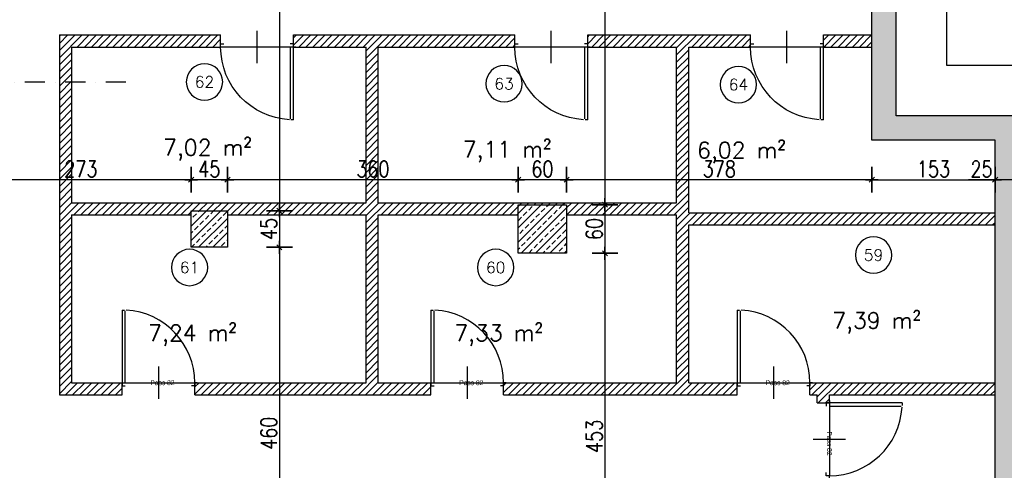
# Model space of a CAD drawing. Header units: centimetres. Extents: x -18458 to 60221, y -11985 to 33979.
# Tile 28 of 50: x 5518 to 6736, y 2052 to 2609. Entities that reach past the tile are written whole.
import ezdxf
from ezdxf.enums import TextEntityAlignment as Align

# ---------------------------------------------------------------- set-up
doc = ezdxf.new("R2010")
doc.units = ezdxf.units.CM
doc.header["$LTSCALE"] = 50
doc.header["$MEASUREMENT"] = 0
doc.header["$PDMODE"] = 34
doc.linetypes.add('STRICHPUNKT', pattern=[1, 0.5, -0.25, 0, -0.25])
for name, color, linetype in [('01_Bemassung', 150, 'Continuous'), ('01_Mauern', 1, 'Continuous'), ('01_Mauern_Betonziegel', 147, 'Continuous'), ('01_Schraff_Beton', 5, 'Continuous'), ('01_Schraff_Betonziegel', 125, 'Continuous'), ('01_Text', 2, 'Continuous'), ('01_Treppen', 7, 'Continuous'), ('01_Tueren', 7, 'Continuous')]:
    doc.layers.add(name, color=color, linetype=linetype)
doc.styles.add('Romans', font='Romans.shx')
doc.styles.add('SIPLEX1', font='romans.shx', dxfattribs={"width": 0.8})
doc.dimstyles.new('BEM-50_grundrisse', dxfattribs={"dimscale": 1.6, "dimtxt": 12.5, "dimasz": 0.4, "dimexe": 0.1, "dimexo": 0.5, "dimgap": 2, "dimtad": 1, "dimdec": 0, "dimrnd": 0.5, "dimzin": 12, "dimdsep": 46, "dimtxsty": 'SIPLEX1', "dimblk": 'bempkt', "dimcen": -0.2, "dimdle": 0.05, "dimse1": 1, "dimse2": 1, "dimclrd": 256, "dimclre": 256, "dimclrt": 256, "dimazin": 0, "dimtfac": 1, "dimtdec": 0, "dimtmove": 0, "dimatfit": 2, "dimldrblk": 'BEMPU', "dimfxl": 0, "dimtvp": 1, "dimtolj": 1, "dimtzin": 0, "dimarcsym": 0})
doc.dimstyles.new('Block_bem', dxfattribs={"dimtxt": 6, "dimasz": 0.18, "dimexe": 0.18, "dimexo": 0.0625, "dimgap": 2, "dimtad": 0, "dimdec": 0, "dimzin": 0, "dimdsep": 46, "dimtxsty": 'Standard', "dimcen": 0, "dimse1": 1, "dimse2": 1, "dimsd1": 1, "dimsd2": 1, "dimadec": 0, "dimazin": 0, "dimtfac": 1, "dimtdec": 0, "dimtix": 1, "dimtofl": 0, "dimtmove": 0, "dimatfit": 3, "dimfxl": 0, "dimtolj": 1, "dimtzin": 0, "dimarcsym": 0})
pattern_1 = [(45, (20000, -20000), (-4.4194174, 4.4194174), [])]

# ---------------------------------------------------------------- blocks, each defined once
blk = doc.blocks.new('*D34')
at = {"layer": 'Defpoints', "color": 0}
for p in [(-86, 0), (-4, 0), (-86, -4)]:
    blk.add_point(p, dxfattribs=at)
at = {"layer": 'Defpoints', "color": 0, "insert": (-50, 0), "char_height": 6, "attachment_point": 5}
blk.add_mtext('\\A1;Pass 82', dxfattribs=at)
blk = doc.blocks.new('*D31')
at = {"layer": 'Defpoints', "color": 0}
for p in [(4, 0), (86, 0), (86, -4)]:
    blk.add_point(p, dxfattribs=at)
at = {"layer": 'Defpoints', "color": 0, "insert": (50, 0), "char_height": 6, "attachment_point": 5}
blk.add_mtext('\\A1;Pass 82', dxfattribs=at)
blk = doc.blocks.new('rs_Keller')
at = {"layer": '01_Text', "color": 0}
blk.add_arc((0, 35), 22.5, 180.191, 179.809, dxfattribs=at)
at = {"layer": '01_Text', "color": 4, "style": 'Romans'}
blk.add_attdef('NR', text='', height=14, dxfattribs=at).set_placement((0, 35), align=Align.MIDDLE_CENTER)
at = {"layer": '01_Text', "color": 0, "style": 'Romans', "flags": 2}
blk.add_attdef('Keller', (-51.2, -26), '', height=20, dxfattribs=at)
at = {"layer": '01_Text', "color": 0, "style": 'Romans'}
blk.add_attdef('Nettofläche', (-51.2, -56), '', height=20, dxfattribs=at)
blk = doc.blocks.new('bempkt')
at = {"layer": '01_Bemassung', "color": 0}
for p, q in [((0, -25), (0, 25)), ((12.5, 0), (-12.5, 0)), ((-4.95, -4.95), (4.95, 4.95))]:
    blk.add_line(p, q, dxfattribs=at)
blk = doc.blocks.new('*D379')
at = {"layer": '01_Bemassung', "lineweight": -2}
blk.add_line((6571.3, 2410.9), (6195.1, 2410.9), dxfattribs=at)
at = {"layer": 'Defpoints', "color": 0}
for p in [(6571.9, 2459.9), (6194.4, 2410.9), (6194.4, 2319.9)]:
    blk.add_point(p, dxfattribs=at)
at = {"layer": '01_Bemassung', "lineweight": -2, "xscale": 0.6400000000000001, "yscale": 0.6400000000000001, "zscale": 0.6400000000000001, "rotation": 180}
blk.add_blockref('bempkt', (6194.4, 2410.9), dxfattribs=at)
at = {"layer": '01_Bemassung', "lineweight": -2, "xscale": 0.6400000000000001, "yscale": 0.6400000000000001, "zscale": 0.6400000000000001}
blk.add_blockref('bempkt', (6571.9, 2410.9), dxfattribs=at)
at = {"layer": '01_Bemassung', "insert": (6383.2, 2424.1), "char_height": 20, "attachment_point": 5, "style": 'SIPLEX1'}
blk.add_mtext('\\A1;378', dxfattribs=at)
blk = doc.blocks.new('BEMPU')
at = {"layer": '01_Bemassung', "color": 4}
for p, q in [((0, -25), (0, 25)), ((5, 0), (-5, 0))]:
    blk.add_line(p, q, dxfattribs=at)
blk.add_circle((0, 0), 2.5, dxfattribs=at)
blk = doc.blocks.new('*D380')
at = {"layer": '01_Bemassung', "lineweight": -2}
blk.add_line((6193.8, 2410.9), (6135.1, 2410.9), dxfattribs=at)
at = {"layer": 'Defpoints', "color": 0}
for p in [(6134.4, 2410.9), (6134.4, 2319.9), (6194.4, 2319.9)]:
    blk.add_point(p, dxfattribs=at)
at = {"layer": '01_Bemassung', "lineweight": -2, "xscale": 0.6400000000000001, "yscale": 0.6400000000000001, "zscale": 0.6400000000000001, "rotation": 180}
blk.add_blockref('bempkt', (6134.4, 2410.9), dxfattribs=at)
at = {"layer": '01_Bemassung', "lineweight": -2, "xscale": 0.6400000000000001, "yscale": 0.6400000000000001, "zscale": 0.6400000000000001}
blk.add_blockref('bempkt', (6194.4, 2410.9), dxfattribs=at)
at = {"layer": '01_Bemassung', "insert": (6164.4, 2424.1), "char_height": 20, "attachment_point": 5, "style": 'SIPLEX1'}
blk.add_mtext('\\A1;60', dxfattribs=at)
blk = doc.blocks.new('*D381')
at = {"layer": '01_Bemassung', "lineweight": -2}
blk.add_line((6133.8, 2410.9), (5775.6, 2410.9), dxfattribs=at)
at = {"layer": 'Defpoints', "color": 0}
for p in [(5774.9, 2410.9), (5774.9, 2327.4), (6134.4, 2319.9)]:
    blk.add_point(p, dxfattribs=at)
at = {"layer": '01_Bemassung', "lineweight": -2, "xscale": 0.6400000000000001, "yscale": 0.6400000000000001, "zscale": 0.6400000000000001, "rotation": 180}
blk.add_blockref('bempkt', (5774.9, 2410.9), dxfattribs=at)
at = {"layer": '01_Bemassung', "lineweight": -2, "xscale": 0.6400000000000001, "yscale": 0.6400000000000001, "zscale": 0.6400000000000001}
blk.add_blockref('bempkt', (6134.4, 2410.9), dxfattribs=at)
at = {"layer": '01_Bemassung', "insert": (5954.7, 2424.1), "char_height": 20, "attachment_point": 5, "style": 'SIPLEX1'}
blk.add_mtext('\\A1;360', dxfattribs=at)
blk = doc.blocks.new('*D382')
at = {"layer": '01_Bemassung', "lineweight": -2}
blk.add_line((5774.3, 2410.9), (5730.6, 2410.9), dxfattribs=at)
at = {"layer": 'Defpoints', "color": 0}
for p in [(5729.9, 2410.9), (5729.9, 2349.9), (5774.9, 2327.4)]:
    blk.add_point(p, dxfattribs=at)
at = {"layer": '01_Bemassung', "lineweight": -2, "xscale": 0.6400000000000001, "yscale": 0.6400000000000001, "zscale": 0.6400000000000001, "rotation": 180}
blk.add_blockref('bempkt', (5729.9, 2410.9), dxfattribs=at)
at = {"layer": '01_Bemassung', "lineweight": -2, "xscale": 0.6400000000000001, "yscale": 0.6400000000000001, "zscale": 0.6400000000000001}
blk.add_blockref('bempkt', (5774.9, 2410.9), dxfattribs=at)
at = {"layer": '01_Bemassung', "insert": (5752.4, 2424.1), "char_height": 20, "attachment_point": 5, "style": 'SIPLEX1'}
blk.add_mtext('\\A1;45', dxfattribs=at)
blk = doc.blocks.new('*D383')
at = {"layer": '01_Bemassung', "lineweight": -2}
blk.add_line((5729.3, 2410.9), (5457.6, 2410.9), dxfattribs=at)
at = {"layer": 'Defpoints', "color": 0}
for p in [(5456.9, 2410.9), (5729.9, 2349.9), (5456.9, 2322.4)]:
    blk.add_point(p, dxfattribs=at)
at = {"layer": '01_Bemassung', "lineweight": -2, "xscale": 0.6400000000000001, "yscale": 0.6400000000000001, "zscale": 0.6400000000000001, "rotation": 180}
blk.add_blockref('bempkt', (5456.9, 2410.9), dxfattribs=at)
at = {"layer": '01_Bemassung', "lineweight": -2, "xscale": 0.6400000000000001, "yscale": 0.6400000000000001, "zscale": 0.6400000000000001}
blk.add_blockref('bempkt', (5729.9, 2410.9), dxfattribs=at)
at = {"layer": '01_Bemassung', "insert": (5593.4, 2424.1), "char_height": 20, "attachment_point": 5, "style": 'SIPLEX1'}
blk.add_mtext('\\A1;273', dxfattribs=at)
blk = doc.blocks.new('*D471')
at = {"layer": '01_Bemassung', "lineweight": -2}
blk.add_line((5839.1, 2969.2), (5839.1, 2373), dxfattribs=at)
at = {"layer": 'Defpoints', "color": 0}
for p in [(5759.2, 2969.9), (5774.9, 2372.4), (5839.1, 2372.4)]:
    blk.add_point(p, dxfattribs=at)
at = {"layer": '01_Bemassung', "lineweight": -2, "xscale": 0.6400000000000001, "yscale": 0.6400000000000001, "zscale": 0.6400000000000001}
for p, rotation in [((5839.1, 2969.9), 90), ((5839.1, 2372.4), 270)]:
    blk.add_blockref('bempkt', p, dxfattribs=dict(at, rotation=rotation))
at = {"layer": '01_Bemassung', "insert": (5825.9, 2671.1), "char_height": 20, "attachment_point": 5, "rotation": 90, "style": 'SIPLEX1'}
blk.add_mtext('\\A1;598', dxfattribs=at)
blk = doc.blocks.new('*D472')
at = {"layer": '01_Bemassung', "lineweight": -2}
blk.add_line((5839.1, 2371.7), (5839.1, 2328), dxfattribs=at)
at = {"layer": 'Defpoints', "color": 0}
for p in [(5774.9, 2372.4), (5774.9, 2327.4), (5839.1, 2327.4)]:
    blk.add_point(p, dxfattribs=at)
at = {"layer": '01_Bemassung', "lineweight": -2, "xscale": 0.6400000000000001, "yscale": 0.6400000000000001, "zscale": 0.6400000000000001}
for p, rotation in [((5839.1, 2372.4), 90), ((5839.1, 2327.4), 270)]:
    blk.add_blockref('bempkt', p, dxfattribs=dict(at, rotation=rotation))
at = {"layer": '01_Bemassung', "insert": (5825.9, 2349.9), "char_height": 20, "attachment_point": 5, "rotation": 90, "style": 'SIPLEX1'}
blk.add_mtext('\\A1;45', dxfattribs=at)
blk = doc.blocks.new('*D473')
at = {"layer": '01_Bemassung', "lineweight": -2}
blk.add_line((5839.1, 2326.7), (5839.1, 1868), dxfattribs=at)
at = {"layer": 'Defpoints', "color": 0}
for p in [(5774.9, 2327.4), (5774.9, 1867.4), (5839.1, 1867.4)]:
    blk.add_point(p, dxfattribs=at)
at = {"layer": '01_Bemassung', "lineweight": -2, "xscale": 0.6400000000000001, "yscale": 0.6400000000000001, "zscale": 0.6400000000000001}
for p, rotation in [((5839.1, 2327.4), 90), ((5839.1, 1867.4), 270)]:
    blk.add_blockref('bempkt', p, dxfattribs=dict(at, rotation=rotation))
at = {"layer": '01_Bemassung', "insert": (5825.9, 2097.4), "char_height": 20, "attachment_point": 5, "rotation": 90, "style": 'SIPLEX1'}
blk.add_mtext('\\A1;460', dxfattribs=at)
blk = doc.blocks.new('*D475')
at = {"layer": '01_Bemassung', "lineweight": -2}
blk.add_line((6241.8, 2969.2), (6241.8, 2380.5), dxfattribs=at)
at = {"layer": 'Defpoints', "color": 0}
for p in [(5759.2, 2969.9), (6194.4, 2379.9), (6241.8, 2379.9)]:
    blk.add_point(p, dxfattribs=at)
at = {"layer": '01_Bemassung', "lineweight": -2, "xscale": 0.6400000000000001, "yscale": 0.6400000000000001, "zscale": 0.6400000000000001}
for p, rotation in [((6241.8, 2969.9), 90), ((6241.8, 2379.9), 270)]:
    blk.add_blockref('bempkt', p, dxfattribs=dict(at, rotation=rotation))
at = {"layer": '01_Bemassung', "insert": (6228.6, 2674.9), "char_height": 20, "attachment_point": 5, "rotation": 90, "style": 'SIPLEX1'}
blk.add_mtext('\\A1;590', dxfattribs=at)
blk = doc.blocks.new('*D476')
at = {"layer": '01_Bemassung', "lineweight": -2}
blk.add_line((6241.8, 2379.2), (6241.8, 2320.5), dxfattribs=at)
at = {"layer": 'Defpoints', "color": 0}
for p in [(6194.4, 2379.9), (6194.4, 2319.9), (6241.8, 2319.9)]:
    blk.add_point(p, dxfattribs=at)
at = {"layer": '01_Bemassung', "lineweight": -2, "xscale": 0.6400000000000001, "yscale": 0.6400000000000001, "zscale": 0.6400000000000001}
for p, rotation in [((6241.8, 2379.9), 90), ((6241.8, 2319.9), 270)]:
    blk.add_blockref('bempkt', p, dxfattribs=dict(at, rotation=rotation))
at = {"layer": '01_Bemassung', "insert": (6228.6, 2349.9), "char_height": 20, "attachment_point": 5, "rotation": 90, "style": 'SIPLEX1'}
blk.add_mtext('\\A1;60', dxfattribs=at)
blk = doc.blocks.new('*D477')
at = {"layer": '01_Bemassung', "lineweight": -2}
blk.add_line((6241.8, 2319.2), (6241.8, 1868), dxfattribs=at)
at = {"layer": 'Defpoints', "color": 0}
for p in [(6194.4, 2319.9), (6186.9, 1867.4), (6241.8, 1867.4)]:
    blk.add_point(p, dxfattribs=at)
at = {"layer": '01_Bemassung', "lineweight": -2, "xscale": 0.6400000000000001, "yscale": 0.6400000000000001, "zscale": 0.6400000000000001}
for p, rotation in [((6241.8, 2319.9), 90), ((6241.8, 1867.4), 270)]:
    blk.add_blockref('bempkt', p, dxfattribs=dict(at, rotation=rotation))
at = {"layer": '01_Bemassung', "insert": (6228.6, 2093.6), "char_height": 20, "attachment_point": 5, "rotation": 90, "style": 'SIPLEX1'}
blk.add_mtext('\\A1;453', dxfattribs=at)
blk = doc.blocks.new('*D672')
at = {"layer": '01_Bemassung', "lineweight": -2}
for p, q in [((6724.4, 2410.9), (6691.5, 2410.9)), ((6748.8, 2410.9), (6725.1, 2410.9))]:
    blk.add_line(p, q, dxfattribs=at)
at = {"layer": 'Defpoints', "color": 0}
for p in [(6724.4, 2459.9), (6749.4, 2459.9), (6724.4, 2410.9)]:
    blk.add_point(p, dxfattribs=at)
at = {"layer": '01_Bemassung', "lineweight": -2, "xscale": 0.6400000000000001, "yscale": 0.6400000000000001, "zscale": 0.6400000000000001, "rotation": 180}
blk.add_blockref('bempkt', (6724.4, 2410.9), dxfattribs=at)
at = {"layer": '01_Bemassung', "lineweight": -2, "xscale": 0.6400000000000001, "yscale": 0.6400000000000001, "zscale": 0.6400000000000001}
blk.add_blockref('bempkt', (6749.4, 2410.9), dxfattribs=at)
at = {"layer": '01_Bemassung', "insert": (6707.6, 2424.1), "char_height": 20, "attachment_point": 5, "style": 'SIPLEX1'}
blk.add_mtext('\\A1;25', dxfattribs=at)
blk = doc.blocks.new('*D692')
at = {"layer": '01_Bemassung', "lineweight": -2}
blk.add_line((6572.6, 2410.9), (6723.8, 2410.9), dxfattribs=at)
at = {"layer": 'Defpoints', "color": 0}
for p in [(6571.9, 2459.9), (6724.4, 2459.9), (6724.4, 2410.9)]:
    blk.add_point(p, dxfattribs=at)
at = {"layer": '01_Bemassung', "lineweight": -2, "xscale": 0.6400000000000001, "yscale": 0.6400000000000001, "zscale": 0.6400000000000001, "rotation": 180}
blk.add_blockref('bempkt', (6571.9, 2410.9), dxfattribs=at)
at = {"layer": '01_Bemassung', "lineweight": -2, "xscale": 0.6400000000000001, "yscale": 0.6400000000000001, "zscale": 0.6400000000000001}
blk.add_blockref('bempkt', (6724.4, 2410.9), dxfattribs=at)
at = {"layer": '01_Bemassung', "insert": (6648.2, 2424.1), "char_height": 20, "attachment_point": 5, "style": 'SIPLEX1'}
blk.add_mtext('\\A1;153', dxfattribs=at)
blk = doc.blocks.new('*U33')
at = {"layer": '01_Tueren', "color": 0}
for p, q in [((0, 89.9), (-3, 89.9)), ((-45, 20), (-45, -20)), ((-93, 0), (-90, 0)), ((-90, 0), (-90, -4)), ((3, 0), (0, 0)), ((0, 0), (0, -4)), ((-90, -4), (-86, -4)), ((0, -4), (-4, -4))]:
    blk.add_line(p, q, dxfattribs=at)
blk.add_lwpolyline([(0, 89.9), (0, 0), (-4, 0), (-4, 88.8)], dxfattribs=at)
blk.add_arc((0, 0), 90, 93.1819, 180, dxfattribs=at)
at = {"layer": 'Defpoints', "color": 91}
blk.add_line((0, 0), (-90, 0), dxfattribs=at)
dim = blk.add_linear_dim(base=(-86, 0), p1=(-4, 0), p2=(-86, -4), angle=180, text='Pass <>', dimstyle='Block_bem', dxfattribs=at)
dim.commit()
dim.dimension.update_dxf_attribs({"geometry": '*D34', "text_midpoint": (-50, 0), "dimtype": 160})
blk = doc.blocks.new('*U30')
at = {"layer": '01_Tueren', "color": 0}
for p, q in [((0, 89.9), (3, 89.9)), ((45, 20), (45, -20)), ((-3, 0), (0, 0)), ((0, 0), (0, -4)), ((93, 0), (90, 0)), ((90, 0), (90, -4)), ((0, -4), (4, -4)), ((90, -4), (86, -4))]:
    blk.add_line(p, q, dxfattribs=at)
blk.add_lwpolyline([(0, 89.9), (0, 0), (4, 0), (4, 88.8)], dxfattribs=at)
blk.add_arc((0, 0), 90, 0, 86.8181, dxfattribs=at)
at = {"layer": 'Defpoints', "color": 91}
blk.add_line((0, 0), (90, 0), dxfattribs=at)
dim = blk.add_linear_dim(base=(86, 0), p1=(4, 0), p2=(86, -4), angle=0, text='Pass <>', dimstyle='Block_bem', dxfattribs=at)
dim.commit()
dim.dimension.update_dxf_attribs({"geometry": '*D31', "text_midpoint": (50, 0), "dimtype": 160})

msp = doc.modelspace()

# ---------------------------------------------------------------- hatches: boundary and pattern name
at = {"layer": '01_Schraff_Beton'}
h = msp.add_hatch(dxfattribs=at)
h.set_pattern_fill('ANSI33', color=256, scale=50, style=0)
h.paths.add_polyline_path([(6749.4, 2459.9), (7269.4, 2459.9), (7269.4, 2489.9), (7076.9, 2489.9), (7076.9, 2824.9), (7046.9, 2824.9), (7046.9, 2489.9), (6601.9, 2489.9), (6601.9, 2824.9), (6571.9, 2824.9), (6571.9, 2459.9), (6724.4, 2459.9), (6724.4, 1604.8), (4563.3, 1731.6), (4563.3, 1706.6), (6749.4, 1578.3)])
h = msp.add_hatch(dxfattribs=at)
h.set_pattern_fill('ANSI33', color=256, scale=50, style=0)
h.paths.add_polyline_path([(6194.4, 2379.9), (6134.4, 2379.9), (6134.4, 2319.9), (6194.4, 2319.9)])
h = msp.add_hatch(dxfattribs=at)
h.set_pattern_fill('ANSI33', color=256, scale=50, style=0)
h.paths.add_polyline_path([(5774.9, 2372.4), (5729.9, 2372.4), (5729.9, 2327.4), (5774.9, 2327.4)])
at = {"layer": '01_Schraff_Betonziegel'}
h = msp.add_hatch(dxfattribs=at)
h.set_pattern_fill('ANSI31', color=256, scale=50, style=0)
h.paths.add_polyline_path([(5581.9, 2367.4), (5729.9, 2367.4), (5729.9, 2372.4), (5774.9, 2372.4), (5774.9, 2367.4), (5946.4, 2367.4), (5946.4, 2159.9), (5734.4, 2159.9), (5734.4, 2144.9), (6026.4, 2144.9), (6026.4, 2159.9), (5961.4, 2159.9), (5961.4, 2367.4), (6134.4, 2367.4), (6134.4, 2379.9), (6194.4, 2379.9), (6194.4, 2367.4), (6330.4, 2367.4), (6330.4, 2159.9), (6116.4, 2159.9), (6116.4, 2144.9), (6405.4, 2144.9), (6405.4, 2159.9), (6345.4, 2159.9), (6345.4, 2354.9), (6724.4, 2354.9), (6724.4, 2369.9), (6345.4, 2369.9), (6345.4, 2574.9), (6421.9, 2574.9), (6421.9, 2589.9), (6220.4, 2589.9), (6220.4, 2574.9), (6330.4, 2574.9), (6330.4, 2382.4), (5961.4, 2382.4), (5961.4, 2574.9), (6130.4, 2574.9), (6130.4, 2589.9), (5856.4, 2589.9), (5856.4, 2574.9), (5946.4, 2574.9), (5946.4, 2382.4), (5581.9, 2382.4), (5581.9, 2574.9), (5766.4, 2574.9), (5766.4, 2589.9), (5566.9, 2589.9), (5566.9, 2144.9), (5644.4, 2144.9), (5644.4, 2159.9), (5581.9, 2159.9)])
h = msp.add_hatch(dxfattribs=at)
h.set_pattern_fill('ANSI31', color=256, scale=50, style=0)
h.set_pattern_definition(pattern_1)
h.paths.add_polyline_path([(6571.9, 2589.9), (6511.9, 2589.9), (6511.9, 2574.9), (6571.9, 2574.9)], flags=17)
h = msp.add_hatch(dxfattribs=at)
h.set_pattern_fill('ANSI31', color=256, scale=50, style=0)
h.set_pattern_definition(pattern_1)
h.paths.add_polyline_path([(6724.4, 2159.9), (6495.4, 2159.9), (6495.4, 2144.9), (6504.4, 2144.9), (6504.4, 2134.9), (6519.4, 2134.9), (6519.4, 2144.9), (6724.4, 2144.9)])
h = msp.add_hatch(dxfattribs=at)
h.set_pattern_fill('ANSI31', color=256, scale=50, style=0)
h.set_pattern_definition(pattern_1)
h.paths.add_polyline_path([(6724.4, 2159.9), (6495.4, 2159.9), (6495.4, 2144.9), (6504.4, 2144.9), (6504.4, 2134.9), (6519.4, 2134.9), (6519.4, 2144.9), (6724.4, 2144.9)])

# ---------------------------------------------------------------- linework, layer by layer
at = {"layer": '01_Mauern'}
for p, q in [((6571.9, 2459.9), (6571.9, 2824.9)), ((6601.9, 2489.9), (6601.9, 2824.9)), ((7046.9, 2489.9), (6601.9, 2489.9)), ((6724.4, 2459.9), (6571.9, 2459.9)), ((6724.4, 1604.8), (6724.4, 2459.9))]:
    msp.add_line(p, q, dxfattribs=at)
for points in [[(6134.4, 2379.9), (6194.4, 2379.9), (6194.4, 2319.9), (6134.4, 2319.9)], [(5729.9, 2372.4), (5774.9, 2372.4), (5774.9, 2327.4), (5729.9, 2327.4)]]:
    msp.add_lwpolyline(points, close=True, dxfattribs=at)
at = {"layer": '01_Mauern_Betonziegel'}
for p, q in [((5566.9, 2589.9), (5766.4, 2589.9)), ((5566.9, 2589.9), (5566.9, 2144.9)), ((5766.4, 2574.9), (5766.4, 2589.9)), ((5856.4, 2589.9), (6130.4, 2589.9)), ((5856.4, 2574.9), (5856.4, 2589.9)), ((6130.4, 2574.9), (6130.4, 2589.9)), ((6220.4, 2589.9), (6421.9, 2589.9)), ((6220.4, 2574.9), (6220.4, 2589.9)), ((6421.9, 2574.9), (6421.9, 2589.9)), ((6511.9, 2589.9), (6571.9, 2589.9)), ((6511.9, 2574.9), (6511.9, 2589.9)), ((5581.9, 2574.9), (5766.4, 2574.9)), ((5581.9, 2574.9), (5581.9, 2382.4)), ((5856.4, 2574.9), (5946.4, 2574.9)), ((5946.4, 2382.4), (5946.4, 2574.9)), ((5961.4, 2574.9), (6130.4, 2574.9)), ((5961.4, 2382.4), (5961.4, 2574.9)), ((6220.4, 2574.9), (6330.4, 2574.9)), ((6330.4, 2382.4), (6330.4, 2574.9)), ((6345.4, 2574.9), (6421.9, 2574.9)), ((6345.4, 2369.9), (6345.4, 2574.9)), ((6511.9, 2574.9), (6571.9, 2574.9)), ((5581.9, 2382.4), (5946.4, 2382.4)), ((5961.4, 2382.4), (6330.4, 2382.4)), ((5581.9, 2367.4), (5729.9, 2367.4)), ((5581.9, 2367.4), (5581.9, 2159.9)), ((5774.9, 2367.4), (5946.4, 2367.4)), ((5946.4, 2159.9), (5946.4, 2367.4)), ((5961.4, 2367.4), (6134.4, 2367.4)), ((5961.4, 2159.9), (5961.4, 2367.4)), ((6194.4, 2367.4), (6330.4, 2367.4)), ((6330.4, 2159.9), (6330.4, 2367.4)), ((6345.4, 2369.9), (6724.4, 2369.9)), ((6345.4, 2354.9), (6724.4, 2354.9)), ((6345.4, 2159.9), (6345.4, 2354.9)), ((5581.9, 2159.9), (5644.4, 2159.9)), ((5644.4, 2144.9), (5644.4, 2159.9)), ((5734.4, 2159.9), (5946.4, 2159.9)), ((5734.4, 2144.9), (5734.4, 2159.9)), ((5961.4, 2159.9), (6026.4, 2159.9)), ((6026.4, 2144.9), (6026.4, 2159.9)), ((6116.4, 2159.9), (6330.4, 2159.9)), ((6116.4, 2144.9), (6116.4, 2159.9)), ((6345.4, 2159.9), (6405.4, 2159.9)), ((6405.4, 2144.9), (6405.4, 2159.9)), ((6495.4, 2144.9), (6495.4, 2159.9)), ((6495.4, 2159.9), (6724.4, 2159.9)), ((6495.4, 2159.9), (6724.4, 2159.9)), ((6495.4, 2144.9), (6495.4, 2159.9)), ((6516.9, 2159.9), (6516.9, 2159.9)), ((6516.9, 2159.9), (6516.9, 2159.9)), ((5566.9, 2144.9), (5644.4, 2144.9)), ((5734.4, 2144.9), (6026.4, 2144.9)), ((6116.4, 2144.9), (6405.4, 2144.9)), ((6345.4, 2144.9), (6345.4, 2144.9)), ((6495.4, 2144.9), (6504.4, 2144.9)), ((6495.4, 2144.9), (6504.4, 2144.9)), ((6504.4, 2134.9), (6504.4, 2144.9)), ((6504.4, 2134.9), (6504.4, 2144.9)), ((6519.4, 2134.9), (6519.4, 2144.9)), ((6519.4, 2144.9), (6724.4, 2144.9)), ((6519.4, 2144.9), (6724.4, 2144.9)), ((6519.4, 2134.9), (6519.4, 2144.9)), ((6504.4, 2134.9), (6519.4, 2134.9)), ((6504.4, 2134.9), (6519.4, 2134.9))]:
    msp.add_line(p, q, dxfattribs=at)
at = {"layer": '01_Text', "color": 190, "linetype": 'STRICHPUNKT'}
msp.add_line((5649.2, 2531.5), (4670.2, 2531.5), dxfattribs=at)
at = {"layer": '01_Treppen'}
for p, q in [((6664.4, 2794.9), (6664.4, 2552.4)), ((6664.4, 2552.4), (6821.5, 2552.4))]:
    msp.add_line(p, q, dxfattribs=at)

# ---------------------------------------------------------------- block references
at = {"layer": '01_Text'}
ref = msp.add_blockref('rs_Keller', (5746.4, 2496.7), dxfattribs=at)
ref.add_attrib('NR', '62', dxfattribs={"color": 4, "height": 14, "rotation": 360, "style": 'Romans'}).set_placement((5746.4, 2531.7), align=Align.MIDDLE_CENTER)
ref.add_attrib('Nettofläche', '7,02 m²', (5695.2, 2440.8), dxfattribs={"color": 0, "height": 20, "rotation": 360, "style": 'Romans'})
ref = msp.add_blockref('rs_Keller', (6117, 2494.5), dxfattribs=at)
ref.add_attrib('NR', '63', dxfattribs={"color": 4, "height": 14, "rotation": 360, "style": 'Romans'}).set_placement((6117, 2529.5), align=Align.MIDDLE_CENTER)
ref.add_attrib('Nettofläche', '7,11 m²', (6065.8, 2438.5), dxfattribs={"color": 0, "height": 20, "rotation": 360, "style": 'Romans'})
ref = msp.add_blockref('rs_Keller', (6406.9, 2493.4), dxfattribs=at)
ref.add_attrib('NR', '64', dxfattribs={"color": 4, "height": 14, "rotation": 360, "style": 'Romans'}).set_placement((6406.9, 2528.4), align=Align.MIDDLE_CENTER)
ref.add_attrib('Nettofläche', '6,02 m²', (6355.7, 2437.4), dxfattribs={"color": 0, "height": 20, "rotation": 360, "style": 'Romans'})
ref = msp.add_blockref('rs_Keller', (6574, 2282.8), dxfattribs=at)
ref.add_attrib('NR', '59', dxfattribs={"color": 4, "height": 14, "rotation": 360, "style": 'Romans'}).set_placement((6574, 2317.8), align=Align.MIDDLE_CENTER)
ref.add_attrib('Nettofläche', '7,39 m²', (6522.9, 2226.8), dxfattribs={"color": 0, "height": 20, "rotation": 360, "style": 'Romans'})
ref = msp.add_blockref('rs_Keller', (6574, 2282.8), dxfattribs=at)
ref.add_attrib('NR', '59', dxfattribs={"color": 4, "height": 14, "rotation": 360, "style": 'Romans'}).set_placement((6574, 2317.8), align=Align.MIDDLE_CENTER)
ref.add_attrib('Nettofläche', '7,39 m²', (6522.9, 2226.8), dxfattribs={"color": 0, "height": 20, "rotation": 360, "style": 'Romans'})
ref = msp.add_blockref('rs_Keller', (5727.9, 2267.4), dxfattribs=at)
ref.add_attrib('NR', '61', dxfattribs={"color": 4, "height": 14, "rotation": 360, "style": 'Romans'}).set_placement((5727.9, 2302.4), align=Align.MIDDLE_CENTER)
ref.add_attrib('Nettofläche', '7,24 m²', (5676.7, 2211.5), dxfattribs={"color": 0, "height": 20, "rotation": 360, "style": 'Romans'})
ref = msp.add_blockref('rs_Keller', (6106.6, 2267.4), dxfattribs=at)
ref.add_attrib('NR', '60', dxfattribs={"color": 4, "height": 14, "rotation": 360, "style": 'Romans'}).set_placement((6106.6, 2302.4), align=Align.MIDDLE_CENTER)
ref.add_attrib('Nettofläche', '7,33 m²', (6055.4, 2211.5), dxfattribs={"color": 0, "height": 20, "rotation": 360, "style": 'Romans'})
at = {"layer": '01_Tueren', "xscale": -1, "rotation": 180}
for p in [(5856.4, 2574.9), (6220.4, 2574.9), (6511.9, 2574.9)]:
    msp.add_blockref('*U33', p, dxfattribs=at)
at = {"layer": '01_Tueren'}
for p in [(5644.4, 2159.9), (6026.4, 2159.9), (6405.4, 2159.9)]:
    msp.add_blockref('*U30', p, dxfattribs=at)
at = {"layer": '01_Tueren', "rotation": 270}
msp.add_blockref('*U30', (6519.4, 2134.9), dxfattribs=at)
msp.add_blockref('*U30', (6519.4, 2134.9), dxfattribs=at)

# ---------------------------------------------------------------- dimensions: what is measured, and where the dimension line sits
at = {"layer": '01_Bemassung'}
for base, p1, p2, picture, middle in [((5839.0801174, 2372.3735016), (5759.2439631, 2969.8735016), (5774.9216327, 2372.3735016), '*D471', (5825.8801174, 2671.1235016)), ((6241.8, 2379.9), (5759.2, 2969.9), (6194.4, 2379.9), '*D475', (6228.6, 2674.9)), ((6241.8, 2319.9), (6194.4, 2379.9), (6194.4, 2319.9), '*D476', (6228.6, 2349.9)), ((5839.1, 2327.4), (5774.9, 2372.4), (5774.9, 2327.4), '*D472', (5825.9, 2349.9)), ((5839.1, 1867.4), (5774.9, 2327.4), (5774.9, 1867.4), '*D473', (5825.9, 2097.4)), ((6241.8239064, 1867.3735016), (6194.4216327, 2319.8735016), (6186.9216327, 1867.3735016), '*D477', (6228.6239064, 2093.6235016))]:
    dim = msp.add_linear_dim(base=base, p1=p1, p2=p2, angle=90, dimstyle='BEM-50_grundrisse', dxfattribs=at)
    dim.commit()
    dim.dimension.update_dxf_attribs({"geometry": picture, "text_midpoint": middle})
for base, p1, p2, picture, middle in [((6194.4216327, 2410.8997157), (6571.9216327, 2459.8735016), (6194.4216327, 2319.8735016), '*D379', (6383.1716327, 2424.0997157)), ((6724.4216327, 2410.8997157), (6571.9216327, 2459.8735016), (6724.4216327, 2459.8735016), '*D692', (6648.1716327, 2424.0997157)), ((6724.4, 2410.9), (6749.4, 2459.9), (6724.4, 2459.9), '*D672', (6707.6, 2424.1)), ((5456.9, 2410.9), (5729.9, 2349.9), (5456.9, 2322.4), '*D383', (5593.4, 2424.1)), ((5729.9, 2410.9), (5774.9, 2327.4), (5729.9, 2349.9), '*D382', (5752.4, 2424.1)), ((5774.9216327, 2410.8997157), (6134.4216327, 2319.8735016), (5774.9216327, 2327.3735016), '*D381', (5954.6716327, 2424.0997157)), ((6134.4, 2410.9), (6194.4, 2319.9), (6134.4, 2319.9), '*D380', (6164.4, 2424.1))]:
    dim = msp.add_linear_dim(base=base, p1=p1, p2=p2, dimstyle='BEM-50_grundrisse', dxfattribs=at)
    dim.commit()
    dim.dimension.update_dxf_attribs({"geometry": picture, "text_midpoint": middle})

doc.saveas('drawing.dxf')
